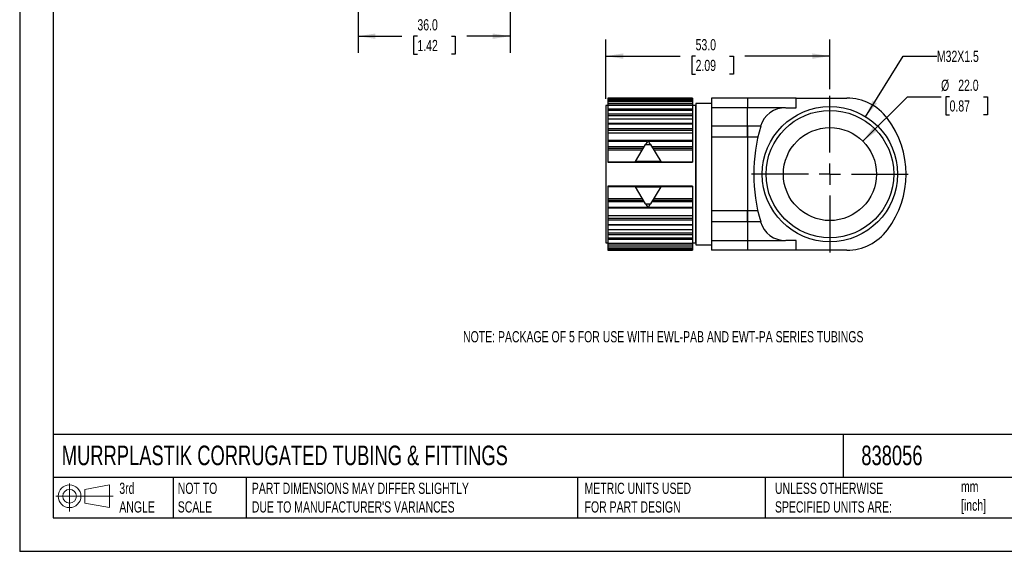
# Model space of a CAD drawing. Header units: millimetres. Extents: x 0 to 349, y 0 to 270.
# Tile 1 of 3: x 0 to 233, y 0 to 126. Entities that reach past the tile are written whole.
import ezdxf

# ---------------------------------------------------------------- set-up
doc = ezdxf.new("R2010")
doc.units = ezdxf.units.MM
doc.header["$LTSCALE"] = 1.25
doc.linetypes.add('CENTERX2', pattern=[20.32, 12.7, -2.54, 2.54, -2.54])
doc.layers.add('CENTER', color=40, linetype='CENTERX2')
doc.layers.add('DIMENSIONS', color=140, linetype='Continuous', lineweight=25)
doc.layers.add('TEXT', color=140, linetype='Continuous', lineweight=25)
doc.styles.add('SLDTEXTSTYLE0', font='TXT', dxfattribs={"width": 0.7})
doc.dimstyles.new('SLDDIMSTYLE0', dxfattribs={"dimtxt": 2.69751, "dimasz": 4.1275, "dimexe": 0, "dimexo": 0.0625, "dimgap": 0.674377, "dimtad": 0, "dimtih": 1, "dimtoh": 1, "dimdec": 1, "dimrnd": 1e-09, "dimzin": 4, "dimdsep": 46, "dimtxsty": 'SLDTEXTSTYLE0', "dimsah": 1, "dimcen": 0.09, "dimadec": 0, "dimazin": 1, "dimtfac": 1, "dimtdec": 1, "dimtofl": 0, "dimtmove": 0, "dimatfit": 3, "dimfxl": 0, "dimfrac": 2, "dimtolj": 1, "dimtzin": 12, "dimarcsym": 0})
doc.dimstyles.new('SLDDIMSTYLE3', dxfattribs={"dimtxt": 2.69751, "dimasz": 4.1275, "dimexe": 0, "dimexo": 0.0625, "dimgap": 0.674377, "dimtad": 0, "dimtih": 1, "dimtoh": 1, "dimdec": 1, "dimrnd": 1e-09, "dimzin": 4, "dimdsep": 46, "dimtxsty": 'SLDTEXTSTYLE0', "dimsah": 1, "dimcen": 0, "dimadec": 0, "dimazin": 1, "dimtfac": 1, "dimtdec": 1, "dimtofl": 0, "dimtmove": 0, "dimatfit": 3, "dimfxl": 0, "dimfrac": 2, "dimtolj": 1, "dimtzin": 12, "dimarcsym": 0})
doc.dimstyles.new('SLDDIMSTYLE4', dxfattribs={"dimtxt": 2.69751, "dimasz": 4.1275, "dimexe": 0, "dimexo": 0.0625, "dimgap": 0.674377, "dimtad": 0, "dimtih": 1, "dimtoh": 1, "dimdec": 1, "dimrnd": 1e-09, "dimzin": 12, "dimdsep": 46, "dimtxsty": 'SLDTEXTSTYLE0', "dimsah": 1, "dimcen": 0, "dimadec": 0, "dimazin": 3, "dimtfac": 1, "dimtdec": 1, "dimtofl": 0, "dimtmove": 0, "dimatfit": 3, "dimfxl": 0, "dimfrac": 2, "dimtolj": 1, "dimtzin": 12, "dimarcsym": 0})

# ---------------------------------------------------------------- blocks, each defined once
blk = doc.blocks.new('Block11')
at = {"color": 7, "linetype": 'Continuous', "lineweight": 18}
for p, q in [((3.24, 6.64), (3.24, 0)), ((6.85, 5.21), (12.72, 6.29)), ((6.85, 2), (6.85, 5.21)), ((12.72, 6.29), (12.72, 0.91)), ((0, 3.6), (13.59, 3.6)), ((6.85, 2), (12.72, 0.91))]:
    blk.add_line(p, q, dxfattribs=at)
for radius in [2.69, 1.61]:
    blk.add_circle((3.24, 3.6), radius, dxfattribs=at)
blk = doc.blocks.new('Block12')
at = {"color": 7, "linetype": 'Continuous'}
blk.add_blockref('Block11', (0, 0), dxfattribs=at)
blk = doc.blocks.new('_D_7')
at = {"layer": 'DIMENSIONS'}
for p, q in [((80, 152.6), (80, 117.97)), ((116, 152.6), (116, 117.97)), ((80, 121.94), (90.4, 121.94)), ((94.05, 121.94), (93.15, 121.94)), ((93.15, 121.94), (93.15, 117.65)), ((102.07, 121.94), (102.98, 121.94)), ((102.98, 121.94), (102.98, 117.65)), ((116, 121.94), (105.73, 121.94)), ((93.15, 117.65), (94.05, 117.65)), ((102.98, 117.65), (102.07, 117.65))]:
    blk.add_line(p, q, dxfattribs=at)
for points in [[(80, 121.94), (84.12, 121.3), (84.12, 122.57)], [(116, 121.94), (111.87, 122.57), (111.87, 121.3)]]:
    blk.add_solid(points, dxfattribs=at)
at = {"layer": 'DIMENSIONS', "char_height": 2.646, "attachment_point": 1, "style": 'SLDTEXTSTYLE0'}
for s, insert in [('36.0', (94.05, 125.95)), ('1.42', (94.05, 121.06))]:
    blk.add_mtext(s, dxfattribs=dict(at, insert=insert))
blk = doc.blocks.new('_D_8')
at = {"layer": 'DIMENSIONS'}
for p, q in [((199.35, 97.06), (209.91, 107.62)), ((209.91, 107.62), (217.85, 107.62)), ((219.88, 107.62), (218.98, 107.62)), ((218.98, 107.62), (218.98, 103.34)), ((227.9, 107.62), (228.81, 107.62)), ((228.81, 107.62), (228.81, 103.34)), ((218.98, 103.34), (219.88, 103.34)), ((228.81, 103.34), (227.9, 103.34))]:
    blk.add_line(p, q, dxfattribs=at)
blk.add_solid([(199.35, 97.06), (202.72, 99.53), (201.82, 100.43)], dxfattribs=at)
at = {"layer": 'DIMENSIONS', "char_height": 2.646, "attachment_point": 1, "style": 'SLDTEXTSTYLE0'}
for s, insert in [('%%c', (217.85, 111.64)), ('22.0', (221.92, 111.64)), ('0.87', (219.88, 106.75))]:
    blk.add_mtext(s, dxfattribs=dict(at, insert=insert))
blk = doc.blocks.new('_D_9')
at = {"layer": 'DIMENSIONS'}
for p, q in [((200.02, 102.87), (208.94, 117.22)), ((208.94, 117.22), (216.88, 117.22))]:
    blk.add_line(p, q, dxfattribs=at)
blk.add_solid([(200.02, 102.87), (202.74, 106.04), (201.66, 106.71)], dxfattribs=at)
at = {"layer": 'DIMENSIONS', "insert": (216.88, 118.49), "char_height": 2.646, "attachment_point": 1, "style": 'SLDTEXTSTYLE0'}
blk.add_mtext('M32X1.5', dxfattribs=at)
blk = doc.blocks.new('_D_10')
at = {"layer": 'DIMENSIONS'}
for p, q in [((138.58, 107.12), (138.58, 121.19)), ((191.58, 109.41), (191.58, 121.19)), ((138.58, 117.22), (156.17, 117.22)), ((159.83, 117.22), (158.92, 117.22)), ((158.92, 117.22), (158.92, 112.93)), ((167.85, 117.22), (168.75, 117.22)), ((168.75, 117.22), (168.75, 112.93)), ((191.58, 117.22), (171.5, 117.22)), ((158.92, 112.93), (159.83, 112.93)), ((168.75, 112.93), (167.85, 112.93))]:
    blk.add_line(p, q, dxfattribs=at)
for points in [[(138.58, 117.22), (142.7, 116.59), (142.7, 117.86)], [(191.58, 117.22), (187.45, 117.86), (187.45, 116.59)]]:
    blk.add_solid(points, dxfattribs=at)
at = {"layer": 'DIMENSIONS', "char_height": 2.646, "attachment_point": 1, "style": 'SLDTEXTSTYLE0'}
for s, insert in [('53.0', (159.83, 121.24)), ('2.09', (159.83, 116.34))]:
    blk.add_mtext(s, dxfattribs=dict(at, insert=insert))
blk = doc.blocks.new('SW_CENTERMARKSYMBOL_1')
at = {"layer": 'CENTER', "color": 0}
for p, q in [((0, 5.08), (0, 18.54)), ((0, 0), (0, 2.54)), ((-5.08, 0), (-18.54, 0)), ((0, 0), (-2.54, 0)), ((0, 0), (0, -2.54)), ((0, 0), (2.54, 0)), ((5.08, 0), (18.54, 0)), ((0, -5.08), (0, -18.54))]:
    blk.add_line(p, q, dxfattribs=at)

msp = doc.modelspace()

# ---------------------------------------------------------------- linework, layer by layer
at = {"color": 7, "linetype": 'Continuous'}
for p in [(0, 269.88), (349.25, 0)]:
    msp.add_line(p, (0, 0), dxfattribs=at)
for p, q in [((159.08, 107.28), (139.08, 107.28)), ((139.08, 107.28), (159.08, 107.28)), ((139.08, 107.28), (139.08, 107.18)), ((139.08, 107.28), (139.08, 107.28)), ((139.08, 107.18), (159.08, 107.18)), ((139.08, 107.18), (139.08, 106.86)), ((159.08, 107.28), (159.08, 107.18)), ((159.08, 107.28), (159.08, 107.28)), ((159.08, 107.18), (159.08, 106.86)), ((163.58, 107.29), (163.58, 105)), ((172.08, 107.29), (163.58, 107.29)), ((183.58, 107.29), (172.08, 107.29)), ((172.08, 107.29), (172.08, 105)), ((183.58, 104.99), (183.58, 107.29)), ((183.58, 107.29), (195.58, 107.29)), ((139.08, 105.54), (138.58, 105.54)), ((138.58, 105.54), (138.58, 73.04)), ((139.08, 106.86), (159.08, 106.86)), ((139.08, 106.86), (139.08, 106.49)), ((159.08, 106.49), (139.08, 106.49)), ((139.08, 106.49), (139.08, 106.47)), ((139.08, 106.47), (159.08, 106.47)), ((139.08, 106.47), (139.08, 106)), ((139.08, 106), (159.08, 106)), ((139.08, 106), (139.08, 105.62)), ((139.08, 105.62), (159.08, 105.62)), ((139.08, 105.62), (139.08, 104.71)), ((159.08, 106.86), (159.08, 106.49)), ((159.08, 106.49), (159.08, 106.47)), ((159.08, 106.47), (159.08, 106)), ((159.08, 106), (159.08, 105.62)), ((159.08, 105.62), (159.08, 104.71)), ((159.78, 105.54), (159.08, 105.54)), ((159.91, 106.04), (159.78, 105.54)), ((159.78, 105.54), (159.78, 73.04)), ((163.58, 106.04), (159.91, 106.04)), ((159.91, 106.04), (159.91, 72.54)), ((172.08, 105), (163.58, 105)), ((163.58, 105), (163.58, 100.6)), ((180.99, 105), (172.11, 105)), ((181.14, 104.99), (183.58, 104.99)), ((139.08, 104.71), (159.08, 104.71)), ((139.08, 104.71), (139.08, 104.44)), ((159.08, 104.44), (139.08, 104.44)), ((139.08, 104.44), (139.08, 104.39)), ((139.08, 104.39), (159.08, 104.39)), ((139.08, 104.39), (139.08, 103.57)), ((139.08, 103.57), (159.08, 103.57)), ((139.08, 103.57), (139.08, 103.16)), ((139.08, 103.16), (159.08, 103.16)), ((139.08, 103.16), (139.08, 102.37)), ((159.08, 104.71), (159.08, 104.44)), ((159.08, 104.44), (159.08, 104.39)), ((159.08, 104.39), (159.08, 103.57)), ((159.08, 103.57), (159.08, 103.16)), ((159.08, 103.16), (159.08, 102.37)), ((139.08, 102.37), (159.08, 102.37)), ((139.08, 102.37), (139.08, 101.29)), ((159.08, 101.29), (139.08, 101.29)), ((139.08, 101.29), (139.08, 101.19)), ((139.08, 101.19), (159.08, 101.19)), ((139.08, 101.19), (139.08, 100.08)), ((159.08, 102.37), (159.08, 101.29)), ((159.08, 101.29), (159.08, 101.19)), ((159.08, 101.19), (159.08, 100.08)), ((172.08, 100.6), (163.58, 100.6)), ((163.58, 100.6), (163.58, 98)), ((175.21, 100.6), (172.08, 100.6)), ((172.08, 100.6), (172.08, 98)), ((139.08, 100.08), (159.08, 100.08)), ((139.08, 100.08), (139.08, 99.67)), ((139.08, 99.67), (159.08, 99.67)), ((139.08, 99.67), (139.08, 99.06)), ((139.08, 99.06), (159.08, 99.06)), ((139.08, 99.06), (139.08, 97.27)), ((159.08, 100.08), (159.08, 99.67)), ((159.08, 99.67), (159.08, 99.06)), ((159.08, 99.06), (159.08, 97.27)), ((172.08, 98), (163.58, 98)), ((163.58, 98), (163.58, 80.58)), ((174.54, 98), (172.08, 98)), ((172.08, 98), (172.08, 80.58)), ((148.6, 97.27), (139.08, 97.27)), ((139.08, 97.27), (139.08, 97.1)), ((139.08, 97.1), (148.48, 97.1)), ((139.08, 97.1), (139.08, 95.8)), ((139.08, 95.8), (139.08, 95.42)), ((139.08, 95.8), (147.69, 95.8)), ((145.59, 92.29), (147.99, 96.3)), ((147.99, 96.3), (149.18, 96.3)), ((159.08, 97.27), (148.57, 97.27)), ((148.69, 97.1), (159.08, 97.1)), ((149.18, 96.3), (151.59, 92.29)), ((149.48, 95.8), (159.08, 95.8)), ((159.08, 97.27), (159.08, 97.1)), ((159.08, 97.1), (159.08, 95.8)), ((159.08, 95.8), (159.08, 95.42)), ((139.08, 95.42), (147.46, 95.42)), ((139.08, 95.42), (139.08, 95.03)), ((139.08, 95.03), (147.23, 95.03)), ((139.08, 95.03), (139.08, 92.2)), ((149.71, 95.42), (159.08, 95.42)), ((149.94, 95.03), (159.08, 95.03)), ((159.08, 95.42), (159.08, 95.03)), ((159.08, 95.03), (159.08, 92.2)), ((139.08, 92.2), (159.08, 92.2)), ((139.08, 92.2), (139.08, 92.11)), ((139.08, 92.11), (159.08, 92.11)), ((151.59, 92.29), (145.59, 92.29)), ((159.08, 92.2), (159.08, 92.11)), ((159.08, 86.46), (139.08, 86.46)), ((139.08, 86.46), (139.08, 86.38)), ((139.08, 86.38), (159.08, 86.38)), ((139.08, 86.38), (139.08, 83.54)), ((145.59, 86.29), (151.59, 86.29)), ((147.99, 82.28), (145.59, 86.29)), ((151.59, 86.29), (149.18, 82.28)), ((159.08, 86.46), (159.08, 86.38)), ((159.08, 86.38), (159.08, 83.54)), ((139.08, 83.54), (147.23, 83.54)), ((139.08, 83.54), (139.08, 83.16)), ((139.08, 83.16), (139.08, 82.77)), ((139.08, 83.16), (147.46, 83.16)), ((139.08, 82.77), (147.69, 82.77)), ((139.08, 82.77), (139.08, 81.47)), ((147.99, 82.28), (149.18, 82.28)), ((149.48, 82.77), (159.08, 82.77)), ((149.71, 83.16), (159.08, 83.16)), ((149.94, 83.54), (159.08, 83.54)), ((159.08, 83.54), (159.08, 83.16)), ((159.08, 83.16), (159.08, 82.77)), ((159.08, 82.77), (159.08, 81.47)), ((139.08, 81.47), (148.48, 81.47)), ((139.08, 81.47), (139.08, 81.3)), ((139.08, 81.3), (148.6, 81.3)), ((139.08, 81.3), (139.08, 79.51)), ((139.08, 79.51), (159.08, 79.51)), ((139.08, 79.51), (139.08, 78.9)), ((148.57, 81.3), (159.08, 81.3)), ((148.69, 81.47), (159.08, 81.47)), ((159.08, 81.47), (159.08, 81.3)), ((159.08, 81.3), (159.08, 79.51)), ((159.08, 79.51), (159.08, 78.9)), ((172.08, 80.58), (163.58, 80.58)), ((163.58, 80.58), (163.58, 77.98)), ((174.54, 80.58), (172.08, 80.58)), ((172.08, 80.58), (172.08, 77.98)), ((139.08, 78.9), (159.08, 78.9)), ((139.08, 78.9), (139.08, 78.49)), ((139.08, 78.49), (159.08, 78.49)), ((139.08, 78.49), (139.08, 77.38)), ((139.08, 77.38), (159.08, 77.38)), ((139.08, 77.38), (139.08, 77.28)), ((139.08, 77.28), (159.08, 77.28)), ((139.08, 77.28), (139.08, 76.2)), ((159.08, 78.9), (159.08, 78.49)), ((159.08, 78.49), (159.08, 77.38)), ((159.08, 77.38), (159.08, 77.28)), ((159.08, 77.28), (159.08, 76.2)), ((172.08, 77.98), (163.58, 77.98)), ((163.58, 77.98), (163.58, 73.58)), ((175.21, 77.98), (172.08, 77.98)), ((172.08, 77.98), (172.08, 73.58)), ((139.08, 76.2), (159.08, 76.2)), ((139.08, 76.2), (139.08, 75.41)), ((139.08, 75.41), (159.08, 75.41)), ((139.08, 75.41), (139.08, 75)), ((139.08, 75), (159.08, 75)), ((139.08, 75), (139.08, 74.18)), ((159.08, 76.2), (159.08, 75.41)), ((159.08, 75.41), (159.08, 75)), ((159.08, 75), (159.08, 74.18)), ((138.58, 73.04), (139.08, 73.04)), ((139.08, 74.18), (159.08, 74.18)), ((139.08, 74.18), (139.08, 74.13)), ((139.08, 74.13), (159.08, 74.13)), ((139.08, 74.13), (139.08, 73.87)), ((139.08, 73.87), (159.08, 73.87)), ((139.08, 73.87), (139.08, 72.96)), ((139.08, 72.96), (159.08, 72.96)), ((139.08, 72.96), (139.08, 72.58)), ((139.08, 72.58), (159.08, 72.58)), ((139.08, 72.58), (139.08, 72.1)), ((159.08, 74.18), (159.08, 74.13)), ((159.08, 74.13), (159.08, 73.87)), ((159.08, 73.87), (159.08, 72.96)), ((159.08, 73.04), (159.78, 73.04)), ((159.08, 72.96), (159.08, 72.58)), ((159.08, 72.58), (159.08, 72.1)), ((159.78, 73.04), (159.91, 72.54)), ((159.91, 72.54), (163.58, 72.54)), ((163.58, 73.58), (172.08, 73.58)), ((163.58, 73.58), (163.58, 71.29)), ((172.08, 73.58), (172.08, 71.29)), ((172.11, 73.58), (180.99, 73.58)), ((183.58, 73.58), (181.14, 73.58)), ((183.58, 71.29), (183.58, 73.58)), ((139.08, 72.1), (159.08, 72.1)), ((139.08, 72.1), (139.08, 72.09)), ((139.08, 72.09), (159.08, 72.09)), ((139.08, 72.09), (139.08, 71.71)), ((139.08, 71.71), (159.08, 71.71)), ((139.08, 71.71), (139.08, 71.39)), ((139.08, 71.39), (159.08, 71.39)), ((139.08, 71.39), (139.08, 71.29)), ((139.08, 71.29), (159.08, 71.29)), ((139.08, 71.29), (159.08, 71.29)), ((139.08, 71.29), (139.08, 71.29)), ((159.08, 72.1), (159.08, 72.09)), ((159.08, 72.09), (159.08, 71.71)), ((159.08, 71.71), (159.08, 71.39)), ((159.08, 71.39), (159.08, 71.29)), ((159.08, 71.29), (159.08, 71.29)), ((172.08, 71.29), (163.58, 71.29)), ((183.58, 71.29), (172.08, 71.29)), ((195.58, 71.29), (183.58, 71.29))]:
    msp.add_line(p, q)
for radius in [16, 15.08, 11]:
    msp.add_circle((191.58, 89.29), radius)
for centre, radius, start, end in [((195.58, 95.29), 12, 36.8699, 90), ((180.99, 99), 6, 88.6152, 164.527), ((187.58, 89.29), 22, 323.1301, 36.8699), ((213.58, 89.29), 40, 163.5746, 196.4254), ((180.99, 79.58), 6, 195.473, 271.3848), ((195.58, 83.29), 12, 270, 323.1301)]:
    msp.add_arc(centre, radius, start, end)
msp.add_open_spline([(172.08, 100.6), (172.08, 100.68), (172.08, 100.83), (172.08, 101.06), (172.08, 101.29), (172.08, 101.51), (172.08, 101.73), (172.08, 101.94), (172.08, 102.15), (172.08, 102.56), (172.08, 103.14), (172.08, 103.79), (172.08, 104.31), (172.08, 104.63), (172.08, 104.82), (172.08, 104.92), (172.08, 104.98), (172.08, 104.99), (172.08, 105)], degree=3, knots=[0, 0, 0, 0, 0.031321, 0.062545, 0.093726, 0.124915, 0.156165, 0.187528, 0.219056, 0.250799, 0.376053, 0.50045, 0.624634, 0.750267, 0.813402, 0.875794, 0.937854, 1, 1, 1, 1])
for points in [[(172.08, 98), (172.08, 98.87), (172.08, 99.74), (172.08, 100.6)], [(148.59, 97.29), (148.39, 96.96), (148.19, 96.63), (147.99, 96.3)], [(149.18, 96.3), (148.98, 96.63), (148.78, 96.96), (148.59, 97.29)], [(147.99, 82.28), (148.19, 81.94), (148.39, 81.61), (148.59, 81.29)], [(148.59, 81.29), (148.78, 81.61), (148.98, 81.94), (149.18, 82.28)], [(172.08, 77.98), (172.08, 78.83), (172.08, 79.7), (172.08, 80.58)]]:
    msp.add_open_spline(points, degree=3)
at = {"layer": 'TEXT'}
for p, q in [((7.94, 261.94), (7.94, 7.94)), ((341.31, 27.66), (7.94, 27.66)), ((194.7, 27.66), (194.7, 17.46)), ((341.31, 17.46), (7.94, 17.46)), ((36.31, 17.46), (36.31, 7.94)), ((53.55, 17.46), (53.55, 7.94)), ((131.86, 17.46), (131.86, 7.94)), ((176.25, 17.46), (176.25, 7.94)), ((7.94, 7.94), (341.31, 7.94))]:
    msp.add_line(p, q, dxfattribs=at)

# ---------------------------------------------------------------- block references
at = {"layer": 'CENTER'}
msp.add_blockref('SW_CENTERMARKSYMBOL_1', (191.58, 89.29), dxfattribs=at)
at = {"layer": 'TEXT'}
msp.add_blockref('Block12', (8.55, 9.44), dxfattribs=at)

# ---------------------------------------------------------------- texts
at = {"layer": 'DIMENSIONS', "insert": (104.84, 52.12), "char_height": 2.6458, "attachment_point": 1, "style": 'SLDTEXTSTYLE0'}
msp.add_mtext('NOTE: PACKAGE OF 5 FOR USE WITH EWL-PAB AND EWT-PA SERIES TUBINGS', dxfattribs=at)
at = {"layer": 'TEXT', "attachment_point": 1, "style": 'SLDTEXTSTYLE0'}
for s, insert, char_height in [('MURRPLASTIK CORRUGATED TUBING & FITTINGS', (9.96, 25.03), 4.6302), ('838056', (199.01, 25.03), 4.63), ('3rd^JANGLE', (23.56, 16.25), 2.646), ('NOT TO^JSCALE', (37.38, 16.25), 2.6458), ("PART DIMENSIONS MAY DIFFER SLIGHTLY ^JDUE TO MANUFACTURER'S VARIANCES", (54.89, 16.25), 2.6458), ('METRIC UNITS USED ^JFOR PART DESIGN', (133.57, 16.25), 2.6458), ('UNLESS OTHERWISE ^JSPECIFIED UNITS ARE:', (178.59, 16.25), 2.6458), ('mm^J[inch]', (222.58, 16.66), 2.646)]:
    msp.add_mtext(s, dxfattribs=dict(at, insert=insert, char_height=char_height))

# ---------------------------------------------------------------- dimensions: what is measured, and where the dimension line sits
at = {"layer": 'DIMENSIONS'}
for base, p1, p2, picture, middle in [((116, 121.94), (80, 154.19), (116, 154.19), '_D_7', (98.06, 121.94)), ((191.58, 117.22), (138.58, 105.54), (191.58, 107.83), '_D_10', (163.84, 117.22))]:
    dim = msp.add_linear_dim(base=base, p1=p1, p2=p2, dimstyle='SLDDIMSTYLE0', dxfattribs=at)
    dim.commit()
    dim.dimension.update_dxf_attribs({"geometry": picture, "text_midpoint": middle, "dimtype": 160})
dim = msp.add_diameter_dim_2p(p1=(183.13, 75.7), p2=(200.02, 102.87), text='M32X1.5', dimstyle='SLDDIMSTYLE4', override={"dimpost": '<>'}, dxfattribs=at)
dim.commit()
dim.dimension.update_dxf_attribs({"geometry": '_D_9', "text_midpoint": (224.7, 117.22), "dimtype": 163})
dim = msp.add_diameter_dim_2p(p1=(183.8, 81.51), p2=(199.35, 97.06), dimstyle='SLDDIMSTYLE3', dxfattribs=at)
dim.commit()
dim.dimension.update_dxf_attribs({"geometry": '_D_8', "text_midpoint": (223.89, 107.62), "dimtype": 163})

doc.saveas('drawing.dxf')
